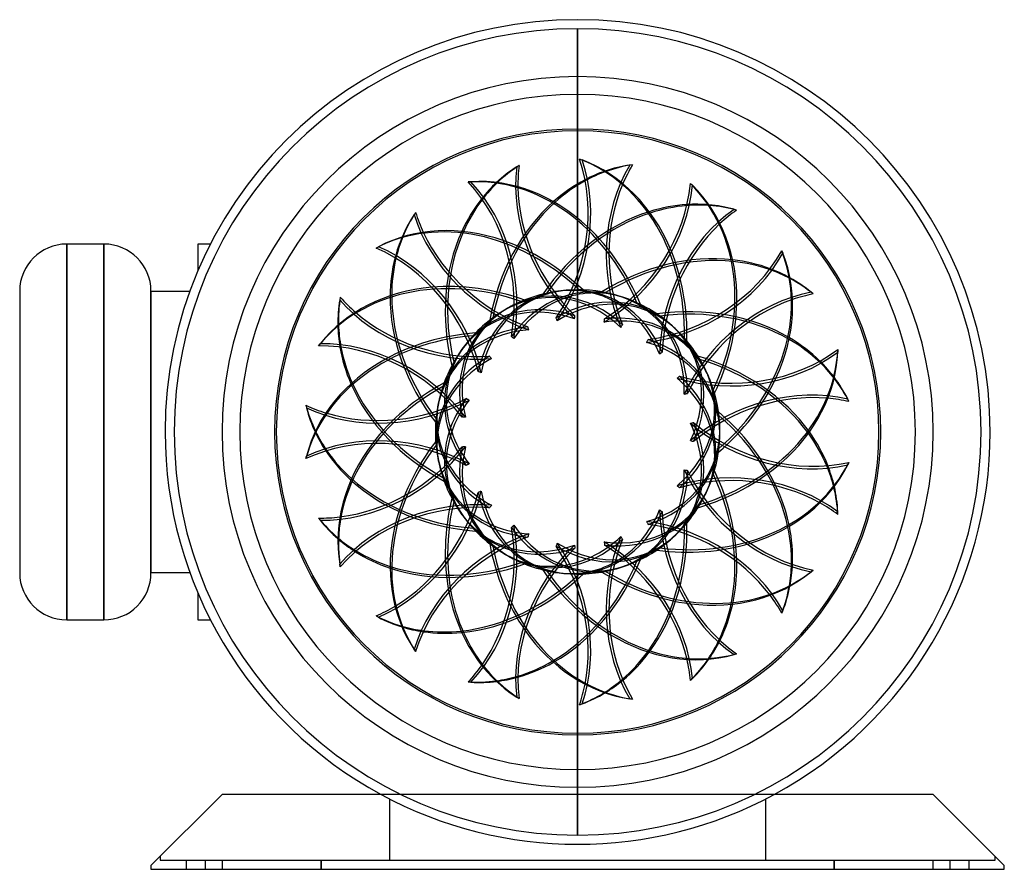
# Model space of a CAD drawing. Header units: millimetres. Extents: x -245 to 187, y -192 to 181.
import ezdxf

# ---------------------------------------------------------------- set-up
doc = ezdxf.new("R2010")
doc.units = ezdxf.units.MM
doc.layers.add('HIDDEN', color=7, linetype='Continuous')
doc.layers.add('THICK', color=7, linetype='Continuous')

msp = doc.modelspace()

# ---------------------------------------------------------------- linework, layer by layer
at = {"layer": 'HIDDEN'}
for p, q in [((0, 132.98), (0, 177)), ((0, 177), (0, 132.98)), ((0, 0), (0, 93.86)), ((0, 93.86), (0, 0)), ((-224.18, -82.5), (-224.18, 82.5)), ((-224.18, 82.5), (-224.18, 82.5)), ((-207.82, 82.5), (-207.82, 82.5)), ((-207.82, -82.5), (-207.82, 82.5)), ((-166.57, 82.5), (-166.57, 82.5)), ((-161.1, 82.5), (-161.1, 82.5)), ((-166.57, 70.81), (-166.57, 70.81)), ((-244.8, 61.88), (-244.8, 61.88)), ((-187.2, 61.88), (-187.2, 61.88)), ((-187.2, 61.88), (-187.2, -61.88)), ((-170.1, 61.88), (-170.1, 61.88)), ((-1.38, 49.64), (-1.36, 49.87)), ((-1.36, 49.87), (-1.33, 50.1)), ((-1.33, 50.1), (-1.3, 50.32)), ((-1.3, 50.32), (-1.26, 50.55)), ((-1.26, 50.55), (-1.21, 50.77)), ((-1.21, 50.77), (-1.17, 50.99)), ((-21.76, 45.89), (-21.81, 46.11)), ((-21.71, 45.67), (-21.76, 45.89)), ((-21.65, 45.45), (-21.71, 45.67)), ((-21.59, 45.22), (-21.65, 45.45)), ((-21.53, 45), (-21.59, 45.22)), ((-21.45, 44.78), (-21.53, 45)), ((18.93, 45.91), (19.04, 46.11)), ((19.04, 46.11), (19.16, 46.31)), ((19.16, 46.31), (19.28, 46.5)), ((19.28, 46.5), (19.41, 46.69)), ((19.41, 46.69), (19.54, 46.88)), ((19.54, 46.88), (19.68, 47.06)), ((36.34, 34.51), (36.53, 34.64)), ((36.53, 34.64), (36.72, 34.76)), ((36.72, 34.76), (36.92, 34.88)), ((36.92, 34.88), (37.12, 34.99)), ((-38.54, 33.07), (-38.68, 33.26)), ((-38.41, 32.89), (-38.54, 33.07)), ((-38.27, 32.71), (-38.41, 32.89)), ((-38.12, 32.53), (-38.27, 32.71)), ((-37.97, 32.36), (-38.12, 32.53)), ((-37.81, 32.19), (-37.97, 32.36)), ((35.96, 34.24), (36.15, 34.38)), ((36.15, 34.38), (36.34, 34.51)), ((-48.66, 14.53), (-48.86, 14.65)), ((-48.46, 14.42), (-48.66, 14.53)), ((-48.26, 14.32), (-48.46, 14.42)), ((-48.06, 14.22), (-48.26, 14.32)), ((-47.85, 14.12), (-48.06, 14.22)), ((-47.64, 14.02), (-47.85, 14.12)), ((46.78, 16.65), (47.01, 16.7)), ((47.01, 16.7), (47.23, 16.75)), ((47.23, 16.75), (47.46, 16.78)), ((47.46, 16.78), (47.69, 16.82)), ((47.69, 16.82), (47.91, 16.84)), ((47.91, 16.84), (48.14, 16.87)), ((0, -108.91), (0, 0)), ((0, 0), (0, -108.91)), ((49.51, -3.81), (49.74, -3.86)), ((49.74, -3.86), (49.96, -3.91)), ((49.96, -3.91), (50.18, -3.97)), ((50.18, -3.97), (50.4, -4.03)), ((50.4, -4.03), (50.62, -4.1)), ((50.62, -4.1), (50.84, -4.17)), ((-50.37, -6.52), (-50.59, -6.49)), ((-50.14, -6.54), (-50.37, -6.52)), ((-49.91, -6.55), (-50.14, -6.54)), ((-49.68, -6.56), (-49.91, -6.55)), ((-49.45, -6.56), (-49.68, -6.56)), ((-49.22, -6.56), (-49.45, -6.56)), ((43.68, -23.62), (43.87, -23.76)), ((43.87, -23.76), (44.05, -23.9)), ((44.05, -23.9), (44.23, -24.04)), ((44.23, -24.04), (44.41, -24.19)), ((44.41, -24.19), (44.58, -24.33)), ((44.58, -24.33), (44.75, -24.49)), ((-43.36, -26.44), (-43.58, -26.51)), ((-43.15, -26.36), (-43.36, -26.44)), ((-42.93, -26.29), (-43.15, -26.36)), ((-42.72, -26.2), (-42.93, -26.29)), ((-42.51, -26.11), (-42.72, -26.2)), ((-42.3, -26.02), (-42.51, -26.11)), ((-28.86, -41.79), (-29.03, -41.94)), ((-28.69, -41.63), (-28.86, -41.79)), ((-28.53, -41.48), (-28.69, -41.63)), ((-28.37, -41.31), (-28.53, -41.48)), ((-28.21, -41.14), (-28.37, -41.31)), ((-28.06, -40.97), (-28.21, -41.14)), ((30.3, -39.35), (30.41, -39.55)), ((30.41, -39.55), (30.52, -39.75)), ((30.52, -39.75), (30.63, -39.95)), ((30.63, -39.95), (30.73, -40.16)), ((30.73, -40.16), (30.83, -40.36)), ((30.83, -40.36), (30.92, -40.57)), ((-9.37, -49.92), (-9.46, -50.12)), ((-9.28, -49.71), (-9.37, -49.92)), ((-9.19, -49.49), (-9.28, -49.71)), ((-9.11, -49.28), (-9.19, -49.49)), ((-9.04, -49.06), (-9.11, -49.28)), ((-8.97, -48.84), (-9.04, -49.06)), ((11.67, -48.27), (11.7, -48.5)), ((11.7, -48.5), (11.72, -48.73)), ((11.72, -48.73), (11.73, -48.95)), ((11.73, -48.95), (11.74, -49.18)), ((11.74, -49.18), (11.74, -49.41)), ((11.74, -49.41), (11.74, -49.64)), ((-244.8, -61.88), (-244.8, -61.88)), ((-187.2, -61.88), (-187.2, -61.88)), ((-170.1, -61.88), (-170.1, -61.88)), ((-166.57, -70.81), (-166.57, -70.81)), ((-224.18, -82.5), (-224.18, -82.5)), ((-207.82, -82.5), (-207.82, -82.5)), ((-166.57, -82.5), (-166.57, -82.5)), ((-161.1, -82.5), (-161.1, -82.5)), ((0, -177), (0, -132.98)), ((0, -132.98), (0, -177)), ((-155.95, -159.12), (-155.95, -159.12)), ((-155.95, -159.12), (-155.95, -159.12)), ((155.95, -159.12), (155.95, -159.12)), ((155.95, -159.12), (155.95, -159.12)), ((-82.5, -161.1), (-82.5, -161.1)), ((-82.5, -161.1), (-82.5, -161.1)), ((-82.5, -161.1), (-82.5, -188)), ((82.5, -161.1), (82.5, -161.1)), ((82.5, -161.1), (82.5, -161.1)), ((82.5, -188), (82.5, -161.1)), ((-183.2, -186.37), (-183.2, -186.37)), ((-183.2, -186.37), (-183.2, -188)), ((-183.2, -188), (-183.2, -188)), ((-183.2, -188), (183.2, -188)), ((-171.75, -188), (-171.75, -192)), ((-171.75, -188), (-171.75, -192)), ((-171.75, -188), (-171.75, -192)), ((-163.25, -192), (-163.25, -188)), ((-163.25, -192), (-163.25, -188)), ((-163.25, -192), (-163.25, -188)), ((-156, -188), (-156, -192)), ((-156, -188), (-156, -188)), ((-156, -188), (-156, -188)), ((-112.5, -188.57), (-112.5, -188)), ((-112.5, -188), (-112.5, -188.57)), ((-112.5, -189.14), (-112.5, -188.57)), ((-112.5, -188.57), (-112.5, -189.14)), ((-112.5, -189.71), (-112.5, -189.14)), ((-112.5, -189.14), (-112.5, -189.71)), ((-112.5, -190.29), (-112.5, -189.71)), ((-112.5, -189.71), (-112.5, -190.29)), ((-82.5, -188), (-82.5, -188)), ((-82.5, -188), (-82.5, -188)), ((82.5, -188), (82.5, -188)), ((82.5, -188), (82.5, -188)), ((112.5, -188), (112.5, -188.57)), ((112.5, -188.57), (112.5, -188)), ((112.5, -188.57), (112.5, -189.14)), ((112.5, -189.14), (112.5, -188.57)), ((112.5, -189.14), (112.5, -189.71)), ((112.5, -189.71), (112.5, -189.14)), ((112.5, -189.71), (112.5, -190.29)), ((112.5, -190.29), (112.5, -189.71)), ((156, -192), (156, -188)), ((156, -188), (156, -188)), ((156, -188), (156, -188)), ((163.25, -188), (163.25, -192)), ((163.25, -188), (163.25, -192)), ((163.25, -188), (163.25, -192)), ((171.75, -192), (171.75, -188)), ((171.75, -192), (171.75, -188)), ((171.75, -192), (171.75, -188)), ((183.2, -186.37), (183.2, -186.37)), ((183.2, -188), (183.2, -186.37)), ((183.2, -188), (183.2, -188)), ((-187.2, -190.37), (-187.2, -190.37)), ((-187.2, -192), (-187.2, -192)), ((-156, -192), (-156, -192)), ((-156, -192), (-156, -192)), ((-112.5, -190.86), (-112.5, -190.29)), ((-112.5, -190.29), (-112.5, -190.86)), ((-112.5, -191.43), (-112.5, -190.86)), ((-112.5, -190.86), (-112.5, -191.43)), ((-112.5, -192), (-112.5, -191.43)), ((-112.5, -191.43), (-112.5, -192)), ((112.5, -190.29), (112.5, -190.86)), ((112.5, -190.86), (112.5, -190.29)), ((112.5, -190.86), (112.5, -191.43)), ((112.5, -191.43), (112.5, -190.86)), ((112.5, -191.43), (112.5, -192)), ((112.5, -192), (112.5, -191.43)), ((156, -192), (156, -192)), ((156, -192), (156, -192)), ((187.2, -190.37), (187.2, -190.37)), ((187.2, -192), (187.2, -192))]:
    msp.add_line(p, q, dxfattribs=at)
for radius, start, end in [(177, 0, 180), (62.4, 96.3965, 116.9393), (62.4, 72.3965, 92.9393), (62.4, 48.3965, 68.9393), (62.4, 120.3965, 140.9393), (62.4, 24.3965, 44.9393), (62.4, 144.3965, 164.9393), (62.4, 0.3965, 20.9393), (62.4, 168.3965, 180), (177, 180, 0), (0.001, 180, 0), (0.001, 0, 180), (62.4, 180, 188.9393), (62.4, 336.3965, 356.9393), (62.4, 192.3965, 212.9393), (62.4, 312.3965, 332.9393), (62.4, 216.3965, 236.9393), (62.4, 288.3965, 308.9393), (62.4, 240.3965, 260.9393), (62.4, 264.3965, 284.9393), (181, 241.5359, 298.4641)]:
    msp.add_arc((0, 0), radius, start, end, dxfattribs=at)
for centre, major_axis, ratio, start_param, end_param in [((-30.75, 31.68), (28.92, 89.02), 0.809017, -1.209791, -0.037098), ((68.26, 74.97), (7.17, -68.26), 0.809017, -2.31976, -1.217553), ((31.87, 96.25), (34.32, -59.44), 0.809017, -2.31976, -1.217553), ((35.5, 24.47), (-9.78, 93.09), 0.809017, 0.184902, 0.309551), ((36.67, 24.59), (9.78, -93.09), 0.809017, -2.944667, -2.816249), ((-40.98, 16.43), (-9.78, 93.09), 0.809017, -1.209791, -0.037098), ((22.48, 36.79), (-46.8, 81.06), 0.809017, 0.184902, 0.309551), ((23.5, 37.38), (46.8, -81.06), 0.809017, -2.944667, -2.816249), ((69.43, 75.09), (-7.17, 68.26), 0.809017, 0.968662, 1.907539), ((-15.21, 41.45), (62.63, 69.56), 0.809017, -1.209791, -0.037098), ((32.88, 96.84), (-34.32, 59.44), 0.809017, 0.968662, 1.907539), ((35.5, 24.47), (-9.78, 93.09), 0.809017, 0.523599, 1.219819), ((36.67, 24.59), (9.78, -93.09), 0.809017, -2.609007, -1.931801), ((43.5, 7.55), (-28.92, -89.02), 0.809017, -2.944667, -2.816249), ((42.38, 7.92), (28.92, 89.02), 0.809017, 0.184902, 0.309551), ((-10.04, 100.89), (55.53, -40.35), 0.809017, -2.31976, -1.217553), ((42.38, 7.92), (28.92, 89.02), 0.809017, 0.523599, 1.219819), ((43.5, 7.55), (-28.92, -89.02), 0.809017, -2.609007, -1.931801), ((92.85, 40.72), (-21.21, -65.28), 0.809017, -2.31976, -1.217553), ((-44.12, -1.66), (-46.8, 81.06), 0.809017, -1.209791, -0.037098), ((93.97, 40.36), (21.21, 65.28), 0.809017, 0.968662, 1.907539), ((-9.35, 101.84), (-55.53, 40.35), 0.809017, 0.968662, 1.907539), ((22.48, 36.79), (-46.8, 81.06), 0.809017, 0.523599, 1.219819), ((23.5, 37.38), (46.8, -81.06), 0.809017, -2.609007, -1.931801), ((-39.81, 16.55), (9.78, -93.09), 0.809017, 1.921773, 2.391527), ((5.57, 42.75), (-75.72, 55.02), 0.809017, 0.184902, 0.309551), ((6.26, 43.71), (75.72, -55.02), 0.809017, -2.944667, -2.816249), ((-43.1, -1.07), (46.8, -81.06), 0.809017, 1.921773, 2.391527), ((-29.64, 31.32), (-28.92, -89.02), 0.809017, 1.921773, 2.391527), ((2.96, 44.05), (85.51, 38.07), 0.809017, -1.209791, -0.037098), ((41.94, -10.01), (62.63, 69.56), 0.809017, 0.523599, 1.219819), ((42.81, -10.79), (-62.63, -69.56), 0.809017, -2.609007, -1.931801), ((-39.63, -19.46), (-75.72, 55.02), 0.809017, -1.209791, -0.037098), ((42.81, -10.79), (-62.63, -69.56), 0.809017, -2.944667, -2.816249), ((41.94, -10.01), (62.63, 69.56), 0.809017, 0.184902, 0.309551), ((8.58, 0.9), (-6.34, 60.31), 0.809017, -0.339798, 0.740994), ((-38.94, -18.51), (75.72, -55.02), 0.809017, 1.921773, 2.391527), ((7.48, 4.32), (-30.32, 52.52), 0.809017, -0.339798, 0.740994), ((-9.75, -1.03), (-6.29, 59.8), 0.809017, -0.757661, 0.391914), ((-8.58, -0.9), (6.34, -60.31), 0.809017, 2.400599, 3.481391), ((8.49, 4.9), (30.06, -52.07), 0.809017, 2.749678, 3.301944), ((-9.33, 3.03), (18.58, 57.18), 0.809017, -0.757661, 0.391914), ((0, 0), (-31.2, 54.04), 1, -0.472298, -0.411959), ((-8.21, 2.67), (-18.74, -57.68), 0.809017, 2.400599, 3.481391), ((9.75, 1.03), (6.29, -59.8), 0.809017, 2.749678, 3.301944), ((101.39, -0.56), (-45.93, -51.01), 0.809017, -2.31976, -1.217553), ((-50.21, 88.09), (67.14, -14.27), 0.809017, -2.31976, -1.217553), ((5.57, 42.75), (-75.72, 55.02), 0.809017, 0.523599, 1.219819), ((6.26, 43.71), (75.72, -55.02), 0.809017, -2.609007, -1.931801), ((-8.49, -4.9), (-30.06, 52.07), 0.809017, -0.757661, 0.391914), ((-7.48, -4.32), (30.32, -52.52), 0.809017, 2.400599, 3.481391), ((8.21, -2.67), (18.74, 57.68), 0.809017, -0.339798, 0.740994), ((-7.29, 6.56), (40.23, 44.68), 0.809017, -0.757661, 0.391914), ((0, 0), (-62.06, -6.52), 1, -2.043094, -1.982755), ((-6.41, 5.78), (-40.58, -45.07), 0.809017, 2.400599, 3.481391), ((102.26, -1.35), (45.93, 51.01), 0.809017, 0.968662, 1.907539), ((-14.34, 40.66), (-62.63, -69.56), 0.809017, 1.921773, 2.391527), ((-49.96, 89.24), (-67.14, 14.27), 0.809017, 0.968662, 1.907539), ((5.07, 6.98), (-49.06, 35.65), 0.809017, -0.339798, 0.740994), ((5.76, 7.93), (48.64, -35.34), 0.809017, 2.749678, 3.301944), ((0, 0), (-36.68, -50.48), 1, -2.043094, -1.982755), ((6.41, -5.78), (40.58, 45.07), 0.809017, -0.339798, 0.740994), ((9.33, -3.03), (-18.58, -57.18), 0.809017, 2.749678, 3.301944), ((34.24, -26.2), (85.51, 38.07), 0.809017, 0.523599, 1.219819), ((34.72, -27.27), (-85.51, -38.07), 0.809017, -2.609007, -1.931801), ((-3.99, 8.96), (54.93, 24.46), 0.809017, -0.757661, 0.391914), ((-12.3, 41.32), (-91.55, 19.46), 0.809017, 0.184902, 0.309551), ((-12.06, 42.47), (91.55, -19.46), 0.809017, -2.944667, -2.816249), ((-28.05, -32.75), (91.55, -19.46), 0.809017, 1.921773, 2.391527), ((-5.76, -7.93), (-48.64, 35.34), 0.809017, -0.757661, 0.391914), ((-5.07, -6.98), (49.06, -35.65), 0.809017, 2.400599, 3.481391), ((0, 0), (-59.35, 19.28), 1, -2.043094, -1.982755), ((-3.51, 7.89), (-55.4, -24.67), 0.809017, 2.400599, 3.481391), ((-28.29, -33.9), (-91.55, 19.46), 0.809017, -1.209791, -0.037098), ((2.04, 9.59), (58.81, -12.5), 0.809017, 2.749678, 3.301944), ((0, 0), (-12.97, -61.04), 1, -2.043094, -1.982755), ((3.51, -7.89), (55.4, 24.67), 0.809017, -0.339798, 0.740994), ((7.29, -6.56), (-40.23, -44.68), 0.809017, 2.749678, 3.301944), ((1.79, 8.44), (-59.32, 12.61), 0.809017, -0.339798, 0.42792), ((20.62, 39.04), (93.6, 0), 0.809017, -1.209791, -0.037098), ((-1.79, -8.44), (59.32, -12.61), 0.809017, 2.400599, 3.227528), ((-2.04, -9.59), (-58.81, 12.5), 0.809017, -0.757661, 0.060666), ((20.62, -37.86), (93.6, 0), 0.809017, 0.523599, 1.219819), ((20.62, -39.04), (-93.6, 0), 0.809017, -2.609007, -1.931801), ((34.72, -27.27), (-85.51, -38.07), 0.809017, -2.944667, -2.816249), ((34.24, -26.2), (85.51, 38.07), 0.809017, 0.184902, 0.309551), ((0, 9.81), (60.13, 0), 0.809017, -0.757661, 0.391914), ((-12.06, 42.47), (91.55, -19.46), 0.809017, -2.609007, -1.931801), ((0, 8.63), (-60.65, 0), 0.809017, 2.400599, 3.481391), ((0, -8.63), (60.65, 0), 0.809017, -0.339798, 0.740994), ((3.99, -8.96), (-54.93, -24.46), 0.809017, 2.749678, 3.301944), ((0, 0), (-46.37, 41.75), 1, -2.043094, -1.982755), ((3.44, 42.98), (-85.51, -38.07), 0.809017, 1.921773, 2.391527), ((-12.06, -42.47), (-91.55, -19.46), 0.809017, -1.209791, -0.037098), ((-12.3, 41.32), (-91.55, 19.46), 0.809017, 0.523599, 1.219819), ((-12.3, -41.32), (91.55, 19.46), 0.809017, 1.921773, 2.391527), ((92.4, -41.75), (-62.71, -27.92), 0.809017, -2.31976, -1.217553), ((-81.7, 60.05), (67.14, 14.27), 0.809017, -2.31976, -1.217553), ((-81.94, 61.2), (-67.14, -14.27), 0.809017, 0.968662, 1.907539), ((-2.04, 9.59), (58.81, 12.5), 0.809017, 2.749678, 3.080927), ((0, 0), (61.04, 12.97), 1, 2.669295, 2.729634), ((1.79, -8.44), (59.32, 12.61), 0.809017, 2.400599, 2.713673), ((2.04, -9.59), (-58.81, -12.5), 0.809017, -0.757661, -0.453189), ((92.87, -42.83), (62.71, 27.92), 0.809017, 0.968662, 1.907539), ((-1.79, 8.44), (-59.32, -12.61), 0.809017, -0.339798, -0.085935), ((3.44, -42.98), (85.51, -38.07), 0.809017, 0.523599, 1.219819), ((2.96, -44.05), (-85.51, 38.07), 0.809017, -2.609007, -1.931801), ((-28.05, 32.75), (-91.55, -19.46), 0.809017, 0.184902, 0.309551), ((-28.29, 33.9), (91.55, 19.46), 0.809017, -2.944667, -2.816249), ((-1.79, -8.44), (59.32, -12.61), 0.809017, -3.055657, -2.801795), ((-2.04, -9.59), (-58.81, 12.5), 0.809017, 0.060666, 0.391914), ((-1.79, 8.44), (-59.32, -12.61), 0.809017, -0.085935, 0.740994), ((1.79, -8.44), (59.32, 12.61), 0.809017, 2.713673, 3.481391), ((2.04, -9.59), (-58.81, -12.5), 0.809017, -0.453189, 0.391914), ((1.79, 8.44), (-59.32, 12.61), 0.809017, 0.42792, 0.740994), ((0, 0), (0, -0.001), 1, -1.570796, 1.570796), ((0, 0), (0, 0.001), 1, -1.570796, 1.570796), ((3.99, 8.96), (54.93, -24.46), 0.809017, -0.757661, 0.391914), ((-3.51, -7.89), (55.4, -24.67), 0.809017, -0.339798, 0.740994), ((0, 0), (-25.38, 57.01), 1, -1.989675, -1.982755), ((5.57, -42.75), (75.72, 55.02), 0.809017, 1.921773, 2.391527), ((-2.04, 9.59), (58.81, 12.5), 0.809017, 3.080927, 3.301944), ((3.51, 7.89), (-55.4, 24.67), 0.809017, 2.400599, 3.481391), ((0, -9.81), (-60.13, 0), 0.809017, 2.749678, 3.301944), ((0, 0), (-25.38, 57.01), 1, -2.043094, -1.989675), ((-99.06, 21.63), (55.53, 40.35), 0.809017, -2.31976, -1.217553), ((-99.75, 22.58), (-55.53, -40.35), 0.809017, 0.968662, 1.907539), ((6.26, -43.71), (-75.72, -55.02), 0.809017, -1.209791, -0.037098), ((5.07, -6.98), (49.06, 35.65), 0.809017, 2.400599, 3.481391), ((5.76, -7.93), (-48.64, -35.34), 0.809017, -0.757661, 0.391914), ((0, 0), (-36.68, 50.48), 1, 1.098498, 1.158838), ((-5.76, 7.93), (48.64, 35.34), 0.809017, 2.749678, 3.301944), ((-5.07, 6.98), (-49.06, -35.65), 0.809017, -0.339798, 0.740994), ((-6.41, -5.78), (40.58, -45.07), 0.809017, -0.339798, 0.740994), ((34.72, 27.27), (85.51, -38.07), 0.809017, -1.209791, -0.037098), ((67.42, -75.72), (-68.64, 0), 0.809017, -2.31976, -1.217553), ((20.62, 37.86), (-93.6, 0), 0.809017, 1.921773, 2.391527), ((-14.34, -40.66), (62.63, -69.56), 0.809017, 0.523599, 1.219819), ((20.62, -39.04), (-93.6, 0), 0.809017, -2.944667, -2.816249), ((20.62, -37.86), (93.6, 0), 0.809017, 0.184902, 0.309551), ((-28.05, 32.75), (-91.55, -19.46), 0.809017, 0.523599, 1.219819), ((-28.29, 33.9), (91.55, 19.46), 0.809017, -2.609007, -1.931801), ((67.42, -76.9), (68.64, 0), 0.809017, 0.968662, 1.907539), ((-15.21, -41.45), (-62.63, 69.56), 0.809017, -2.609007, -1.931801), ((7.29, 6.56), (40.23, -44.68), 0.809017, -0.757661, 0.391914), ((6.41, 5.78), (-40.58, 45.07), 0.809017, 2.400599, 3.481391), ((0, 0), (0, 62.4), 1, -2.043094, -1.982755), ((-99.29, -20.53), (34.32, 59.44), 0.809017, -2.31976, -1.217553), ((-100.31, -19.94), (-34.32, -59.44), 0.809017, 0.968662, 1.907539), ((22.48, -36.79), (46.8, 81.06), 0.809017, 1.921773, 2.391527), ((7.48, -4.32), (30.32, 52.52), 0.809017, 2.400599, 3.481391), ((8.49, -4.9), (-30.06, -52.07), 0.809017, -0.757661, 0.391914), ((-3.99, -8.96), (-54.93, 24.46), 0.809017, 2.749678, 3.301944), ((23.5, -37.38), (-46.8, -81.06), 0.809017, -1.209791, -0.037098), ((0, 0), (-54.04, 31.2), 1, 1.098498, 1.158838), ((-8.49, 4.9), (30.06, 52.07), 0.809017, 2.749678, 3.301944), ((-7.48, 4.32), (-30.32, -52.52), 0.809017, -0.339798, 0.740994), ((-8.21, -2.67), (18.74, -57.68), 0.809017, -0.339798, 0.740994), ((-82.36, -59.14), (7.17, 68.26), 0.809017, -2.31976, -1.217553), ((-83.53, -59.02), (-7.17, -68.26), 0.809017, 0.968662, 1.907539), ((8.58, -0.9), (6.34, 60.31), 0.809017, 2.400599, 3.481391), ((9.75, -1.03), (-6.29, -59.8), 0.809017, -0.757661, 0.391914), ((30.8, -96.6), (-62.71, 27.92), 0.809017, -2.31976, -1.217553), ((-30.75, -31.68), (-28.92, 89.02), 0.809017, -2.609007, -1.931801), ((30.32, -97.68), (62.71, -27.92), 0.809017, 0.968662, 1.907539), ((-29.64, -31.32), (28.92, -89.02), 0.809017, 0.523599, 1.219819), ((-38.94, 18.51), (-75.72, -55.02), 0.809017, 0.184902, 0.309551), ((-39.63, 19.46), (75.72, 55.02), 0.809017, -2.944667, -2.816249), ((-8.58, 0.9), (-6.34, -60.31), 0.809017, -0.339798, 0.740994), ((8.21, 2.67), (-18.74, 57.68), 0.809017, 2.400599, 3.481391), ((9.33, 3.03), (18.58, -57.18), 0.809017, -0.757661, 0.391914), ((-7.29, -6.56), (-40.23, 44.68), 0.809017, 2.749678, 3.301944), ((0, 0), (-25.38, -57.01), 1, 1.098498, 1.158838), ((35.5, -24.47), (9.78, 93.09), 0.809017, 1.921773, 2.391527), ((36.67, -24.59), (-9.78, -93.09), 0.809017, -1.209791, -0.037098), ((-52.3, -87.89), (21.21, -65.28), 0.809017, 0.968662, 1.907539), ((-51.18, -87.52), (-21.21, 65.28), 0.809017, -2.31976, -1.217553), ((-11.16, -100.78), (-45.93, 51.01), 0.809017, -2.31976, -1.217553), ((-12.03, -101.56), (45.93, -51.01), 0.809017, 0.968662, 1.907539), ((34.24, 26.2), (-85.51, 38.07), 0.809017, 1.921773, 2.391527), ((0, 0), (6.52, 62.06), 1, 2.669295, 2.729634), ((-9.75, 1.03), (6.29, 59.8), 0.809017, 2.749678, 3.301944), ((-39.81, -16.55), (-9.78, -93.09), 0.809017, 0.523599, 1.219819), ((-39.63, 19.46), (75.72, 55.02), 0.809017, -2.609007, -1.931801), ((-38.94, 18.51), (-75.72, -55.02), 0.809017, 0.523599, 1.219819), ((-40.98, -16.43), (9.78, 93.09), 0.809017, -2.609007, -1.931801), ((-9.33, -3.03), (-18.58, 57.18), 0.809017, 2.749678, 3.301944), ((0, 0), (-46.37, -41.75), 1, 1.098498, 1.158838), ((2.96, -44.05), (-85.51, 38.07), 0.809017, -2.944667, -2.816249), ((3.44, -42.98), (85.51, -38.07), 0.809017, 0.184902, 0.309551), ((-44.12, 1.66), (46.8, 81.06), 0.809017, -2.609007, -1.931801), ((-43.1, 1.07), (-46.8, -81.06), 0.809017, 0.523599, 1.219819), ((42.38, -7.92), (-28.92, 89.02), 0.809017, 1.921773, 2.391527), ((43.5, -7.55), (28.92, -89.02), 0.809017, -1.209791, -0.037098), ((0, 0), (-19.28, 59.35), 1, 2.669295, 2.729634), ((41.94, 10.01), (-62.63, 69.56), 0.809017, 1.921773, 2.391527), ((42.81, 10.79), (62.63, -69.56), 0.809017, -1.209791, -0.037098), ((-44.12, 1.66), (46.8, 81.06), 0.809017, -2.944667, -2.816249), ((-43.1, 1.07), (-46.8, -81.06), 0.809017, 0.184902, 0.309551), ((-15.21, -41.45), (-62.63, 69.56), 0.809017, -2.944667, -2.816249), ((-14.34, -40.66), (62.63, -69.56), 0.809017, 0.184902, 0.309551), ((-40.98, -16.43), (9.78, 93.09), 0.809017, -2.944667, -2.816249), ((-39.81, -16.55), (-9.78, -93.09), 0.809017, 0.184902, 0.309551), ((-30.75, -31.68), (-28.92, 89.02), 0.809017, -2.944667, -2.816249), ((-29.64, -31.32), (28.92, -89.02), 0.809017, 0.184902, 0.309551)]:
    msp.add_ellipse(centre, major_axis=major_axis, ratio=ratio, start_param=start_param, end_param=end_param, dxfattribs=at)
at = {"layer": 'THICK'}
for p, q in [((0, 93.86), (0, 132.98)), ((0, 132.98), (0, 93.86)), ((-25.71, 116.98), (-26.72, 116.39)), ((0.82, 119.77), (1.94, 119.41)), ((24.1, 117.32), (22.93, 117.2)), ((-47.96, 109.75), (-46.79, 109.87)), ((49.46, 109.08), (50.34, 108.29)), ((-71.06, 96.41), (-71.75, 95.46)), ((69.73, 97.38), (68.62, 97.74)), ((-207.82, 82.5), (-224.18, 82.5)), ((-224.18, 82.5), (-224.18, -82.5)), ((-207.82, 82.5), (-207.82, -82.5)), ((-166.57, 82.5), (-166.57, 70.81)), ((-161.1, 82.5), (-166.57, 82.5)), ((-88.46, 80.75), (-87.44, 81.34)), ((89.56, 79.53), (90.03, 78.46)), ((-244.8, 61.88), (-244.8, -61.88)), ((-187.2, 61.88), (-170.1, 61.88)), ((-187.2, -61.88), (-187.2, 61.88)), ((103.31, 60.6), (102.44, 61.38)), ((-104.13, 59.17), (-104.38, 58.02)), ((-9.37, 49.92), (-9.46, 50.12)), ((-9.28, 49.71), (-9.37, 49.92)), ((-9.19, 49.49), (-9.28, 49.71)), ((-9.11, 49.28), (-9.19, 49.49)), ((-9.04, 49.06), (-9.11, 49.28)), ((-8.97, 48.84), (-9.04, 49.06)), ((11.67, 48.27), (11.7, 48.5)), ((11.7, 48.5), (11.72, 48.73)), ((11.72, 48.73), (11.73, 48.95)), ((11.73, 48.95), (11.74, 49.18)), ((11.74, 49.41), (11.74, 49.64)), ((11.74, 49.18), (11.74, 49.41)), ((-28.86, 41.79), (-29.03, 41.94)), ((-28.69, 41.63), (-28.86, 41.79)), ((-28.53, 41.48), (-28.69, 41.63)), ((-28.37, 41.31), (-28.53, 41.48)), ((-28.21, 41.14), (-28.37, 41.31)), ((-28.06, 40.97), (-28.21, 41.14)), ((30.3, 39.35), (30.41, 39.55)), ((30.41, 39.55), (30.52, 39.75)), ((30.52, 39.75), (30.63, 39.95)), ((30.63, 39.95), (30.73, 40.16)), ((30.73, 40.16), (30.83, 40.36)), ((30.83, 40.36), (30.92, 40.57)), ((-113.65, 37.79), (-112.96, 38.74)), ((114.16, 36.23), (114.16, 35.05)), ((-43.36, 26.44), (-43.58, 26.51)), ((-43.15, 26.36), (-43.36, 26.44)), ((-42.93, 26.29), (-43.15, 26.36)), ((-42.72, 26.2), (-42.93, 26.29)), ((-42.51, 26.11), (-42.72, 26.2)), ((-42.3, 26.02), (-42.51, 26.11)), ((43.68, 23.62), (43.87, 23.76)), ((43.87, 23.76), (44.05, 23.9)), ((44.05, 23.9), (44.23, 24.04)), ((44.23, 24.04), (44.41, 24.19)), ((44.41, 24.19), (44.58, 24.33)), ((44.58, 24.33), (44.75, 24.49)), ((119.03, 13.34), (118.55, 14.41)), ((-119.2, 11.7), (-118.95, 10.55)), ((-50.37, 6.52), (-50.59, 6.49)), ((-50.14, 6.54), (-50.37, 6.52)), ((-49.91, 6.55), (-50.14, 6.54)), ((-49.68, 6.56), (-49.91, 6.55)), ((-49.45, 6.56), (-49.68, 6.56)), ((-49.22, 6.56), (-49.45, 6.56)), ((49.51, 3.81), (49.74, 3.86)), ((49.74, 3.86), (49.96, 3.91)), ((49.96, 3.91), (50.18, 3.97)), ((50.18, 3.97), (50.4, 4.03)), ((50.4, 4.03), (50.62, 4.1)), ((50.62, 4.1), (50.84, 4.17)), ((-119.2, -11.7), (-118.95, -10.55)), ((-48.66, -14.53), (-48.86, -14.65)), ((-48.46, -14.42), (-48.66, -14.53)), ((-48.26, -14.32), (-48.46, -14.42)), ((-48.06, -14.22), (-48.26, -14.32)), ((-47.85, -14.12), (-48.06, -14.22)), ((-47.64, -14.02), (-47.85, -14.12)), ((46.78, -16.65), (47.01, -16.7)), ((47.01, -16.7), (47.23, -16.75)), ((47.23, -16.75), (47.46, -16.78)), ((47.46, -16.78), (47.69, -16.82)), ((47.69, -16.82), (47.91, -16.84)), ((47.91, -16.84), (48.14, -16.87)), ((119.03, -13.34), (118.55, -14.41)), ((-38.54, -33.07), (-38.68, -33.26)), ((-38.41, -32.89), (-38.54, -33.07)), ((-38.27, -32.71), (-38.41, -32.89)), ((-38.12, -32.53), (-38.27, -32.71)), ((-37.97, -32.36), (-38.12, -32.53)), ((-37.81, -32.19), (-37.97, -32.36)), ((35.96, -34.24), (36.15, -34.38)), ((36.15, -34.38), (36.34, -34.51)), ((36.34, -34.51), (36.53, -34.64)), ((-113.65, -37.79), (-112.96, -38.74)), ((36.53, -34.64), (36.72, -34.76)), ((36.72, -34.76), (36.92, -34.88)), ((36.92, -34.88), (37.12, -34.99)), ((114.16, -36.23), (114.16, -35.05)), ((-21.76, -45.89), (-21.81, -46.11)), ((-21.71, -45.67), (-21.76, -45.89)), ((-21.65, -45.45), (-21.71, -45.67)), ((-21.59, -45.22), (-21.65, -45.45)), ((-21.53, -45), (-21.59, -45.22)), ((-21.45, -44.78), (-21.53, -45)), ((18.93, -45.91), (19.04, -46.11)), ((19.04, -46.11), (19.16, -46.31)), ((19.16, -46.31), (19.28, -46.5)), ((19.28, -46.5), (19.41, -46.69)), ((19.41, -46.69), (19.54, -46.88)), ((19.54, -46.88), (19.68, -47.06)), ((-1.38, -49.64), (-1.36, -49.87)), ((-1.36, -49.87), (-1.33, -50.1)), ((-1.33, -50.1), (-1.3, -50.32)), ((-1.3, -50.32), (-1.26, -50.55)), ((-1.26, -50.55), (-1.21, -50.77)), ((-1.21, -50.77), (-1.17, -50.99)), ((-104.13, -59.17), (-104.38, -58.02)), ((-170.1, -61.88), (-187.2, -61.88)), ((103.31, -60.6), (102.44, -61.38)), ((-166.57, -70.81), (-166.57, -82.5)), ((-88.46, -80.75), (-87.44, -81.34)), ((89.56, -79.53), (90.03, -78.46)), ((-224.18, -82.5), (-207.82, -82.5)), ((-166.57, -82.5), (-161.1, -82.5)), ((-71.06, -96.41), (-71.75, -95.46)), ((69.73, -97.38), (68.62, -97.74)), ((-47.96, -109.75), (-46.79, -109.87)), ((0, -132.98), (0, -108.91)), ((0, -108.91), (0, -132.98)), ((49.46, -109.08), (50.34, -108.29)), ((-25.71, -116.98), (-26.72, -116.39)), ((0.82, -119.77), (1.94, -119.41)), ((24.1, -117.32), (22.93, -117.2)), ((-155.95, -159.12), (-187.2, -190.37)), ((155.95, -159.12), (-155.95, -159.12)), ((187.2, -190.37), (155.95, -159.12)), ((-187.2, -190.37), (-187.2, -192)), ((-187.2, -192), (187.2, -192)), ((187.2, -192), (187.2, -190.37))]:
    msp.add_line(p, q, dxfattribs=at)
for radius, start, end in [(181, 0, 180), (156, 0, 180), (148.2, 90, 270), (148.2, 270, 90), (132.98, 90, 270), (132.22, 90, 270), (132.98, 270, 90), (132.22, 270, 90), (156, 180, 0), (181, 298.4641, 0), (181, 180, 241.5359)]:
    msp.add_arc((0, 0), radius, start, end, dxfattribs=at)
for centre, major_axis, ratio, start_param, end_param in [((23.5, 37.38), (46.8, -81.06), 0.809017, -3.104494, -2.944667), ((32.88, 96.84), (-34.32, 59.44), 0.809017, 0.821833, 0.968662), ((-52.3, 87.89), (-21.21, -65.28), 0.809017, 1.234054, 2.31976), ((-51.18, 87.52), (21.21, 65.28), 0.809017, -1.92404, -0.821833), ((-29.64, 31.32), (-28.92, -89.02), 0.809017, 2.391527, 3.104494), ((35.5, 24.47), (-9.78, 93.09), 0.809017, 0.037098, 0.184902), ((36.67, 24.59), (9.78, -93.09), 0.809017, -3.104494, -2.944667), ((69.43, 75.09), (-7.17, 68.26), 0.809017, 0.821833, 0.968662), ((22.48, 36.79), (-46.8, 81.06), 0.809017, 0.037098, 0.184902), ((-83.53, 59.02), (7.17, -68.26), 0.809017, 1.234054, 2.31976), ((-39.81, 16.55), (9.78, -93.09), 0.809017, 2.391527, 3.104494), ((-82.36, 59.14), (-7.17, 68.26), 0.809017, -1.92404, -0.821833), ((35.5, 24.47), (-9.78, 93.09), 0.809017, 0.309551, 0.523599), ((36.67, 24.59), (9.78, -93.09), 0.809017, -2.816249, -2.609007), ((-11.16, 100.78), (45.93, 51.01), 0.809017, -1.92404, -0.821833), ((-12.03, 101.56), (-45.93, -51.01), 0.809017, 1.234054, 2.31976), ((-14.34, 40.66), (-62.63, -69.56), 0.809017, 2.391527, 3.104494), ((22.48, 36.79), (-46.8, 81.06), 0.809017, 0.309551, 0.523599), ((23.5, 37.38), (46.8, -81.06), 0.809017, -2.816249, -2.609007), ((42.38, 7.92), (28.92, 89.02), 0.809017, 0.309551, 0.523599), ((43.5, 7.55), (-28.92, -89.02), 0.809017, -2.816249, -2.609007), ((42.38, 7.92), (28.92, 89.02), 0.809017, 0.037098, 0.184902), ((43.5, 7.55), (-28.92, -89.02), 0.809017, -3.104494, -2.944667), ((5.57, 42.75), (-75.72, 55.02), 0.809017, 0.037098, 0.184902), ((6.26, 43.71), (75.72, -55.02), 0.809017, -3.104494, -2.944667), ((-9.35, 101.84), (-55.53, 40.35), 0.809017, 0.821833, 0.968662), ((93.97, 40.36), (21.21, 65.28), 0.809017, 0.821833, 0.968662), ((-43.1, -1.07), (46.8, -81.06), 0.809017, 2.391527, 3.104494), ((-224.18, 61.88), (0, 20.62), 1, 0, 1.570796), ((-207.82, 61.88), (0, 20.62), 1, -1.570796, 0), ((-100.31, 19.94), (34.32, -59.44), 0.809017, 1.234054, 2.31976), ((-99.29, 20.53), (-34.32, 59.44), 0.809017, -1.92404, -0.821833), ((30.8, 96.6), (62.71, 27.92), 0.809017, -1.92404, -0.821833), ((30.32, 97.68), (-62.71, -27.92), 0.809017, 1.234054, 2.31976), ((3.44, 42.98), (-85.51, -38.07), 0.809017, 2.391527, 3.104494), ((5.57, 42.75), (-75.72, 55.02), 0.809017, 0.309551, 0.523599), ((6.26, 43.71), (75.72, -55.02), 0.809017, -2.816249, -2.609007), ((41.94, -10.01), (62.63, 69.56), 0.809017, 0.309551, 0.523599), ((42.81, -10.79), (-62.63, -69.56), 0.809017, -2.816249, -2.609007), ((41.94, -10.01), (62.63, 69.56), 0.809017, 0.037098, 0.184902), ((42.81, -10.79), (-62.63, -69.56), 0.809017, -3.104494, -2.944667), ((-38.94, -18.51), (75.72, -55.02), 0.809017, 2.391527, 3.104494), ((102.26, -1.35), (45.93, 51.01), 0.809017, 0.821833, 0.968662), ((-12.3, 41.32), (-91.55, 19.46), 0.809017, 0.037098, 0.184902), ((-12.06, 42.47), (91.55, -19.46), 0.809017, -3.104494, -2.944667), ((-49.96, 89.24), (-67.14, 14.27), 0.809017, 0.821833, 0.968662), ((9.75, 1.03), (6.29, -59.8), 0.809017, -2.981242, -2.383931), ((9.33, -3.03), (-18.58, -57.18), 0.809017, -2.981242, -2.383931), ((8.49, 4.9), (30.06, -52.07), 0.809017, -2.981242, -2.383931), ((7.29, -6.56), (-40.23, -44.68), 0.809017, -2.981242, -2.383931), ((-99.06, -21.63), (-55.53, 40.35), 0.809017, -1.92404, -0.821833), ((3.99, -8.96), (-54.93, -24.46), 0.809017, -2.981242, -2.383931), ((34.72, -27.27), (-85.51, -38.07), 0.809017, -2.816249, -2.609007), ((34.24, -26.2), (85.51, 38.07), 0.809017, 0.309551, 0.523599), ((-99.75, -22.58), (55.53, -40.35), 0.809017, 1.234054, 2.31976), ((-12.3, 41.32), (-91.55, 19.46), 0.809017, 0.309551, 0.523599), ((-12.06, 42.47), (91.55, -19.46), 0.809017, -2.816249, -2.609007), ((5.76, 7.93), (48.64, -35.34), 0.809017, -2.981242, -2.383931), ((67.42, 75.72), (68.64, 0), 0.809017, -1.92404, -0.821833), ((67.42, 76.9), (-68.64, 0), 0.809017, 1.234054, 2.31976), ((20.62, 37.86), (-93.6, 0), 0.809017, 2.391527, 3.104494), ((-28.05, -32.75), (91.55, -19.46), 0.809017, 2.391527, 3.104494), ((0, -9.81), (-60.13, 0), 0.809017, -2.981242, -2.383931), ((34.72, -27.27), (-85.51, -38.07), 0.809017, -3.104494, -2.944667), ((34.24, -26.2), (85.51, 38.07), 0.809017, 0.037098, 0.184902), ((2.04, 9.59), (58.81, -12.5), 0.809017, -2.981242, -2.688404), ((92.87, -42.83), (62.71, 27.92), 0.809017, 0.821833, 0.968662), ((-28.29, 33.9), (91.55, 19.46), 0.809017, -3.104494, -2.944667), ((-81.94, 61.2), (-67.14, -14.27), 0.809017, 0.821833, 0.968662), ((-28.05, 32.75), (-91.55, -19.46), 0.809017, 0.037098, 0.184902), ((-3.99, -8.96), (-54.93, 24.46), 0.809017, -2.981242, -2.383931), ((92.4, 41.75), (62.71, -27.92), 0.809017, -1.92404, -0.821833), ((92.87, 42.83), (-62.71, 27.92), 0.809017, 1.234054, 2.31976), ((-81.94, -61.2), (67.14, -14.27), 0.809017, 1.234054, 2.31976), ((-81.7, -60.05), (-67.14, 14.27), 0.809017, -1.92404, -0.821833), ((2.04, 9.59), (58.81, -12.5), 0.809017, -2.688404, -2.383931), ((20.62, -39.04), (-93.6, 0), 0.809017, -2.816249, -2.609007), ((20.62, -37.86), (93.6, 0), 0.809017, 0.309551, 0.523599), ((-28.05, 32.75), (-91.55, -19.46), 0.809017, 0.309551, 0.523599), ((-28.29, 33.9), (91.55, 19.46), 0.809017, -2.816249, -2.609007), ((-12.3, -41.32), (91.55, 19.46), 0.809017, 2.391527, 3.104494), ((-2.04, 9.59), (58.81, 12.5), 0.809017, -2.981242, -2.383931), ((-7.29, -6.56), (-40.23, 44.68), 0.809017, -2.981242, -2.383931), ((101.39, 0.56), (45.93, -51.01), 0.809017, -1.92404, -0.821833), ((102.26, 1.35), (-45.93, 51.01), 0.809017, 1.234054, 2.31976), ((34.24, 26.2), (-85.51, 38.07), 0.809017, 2.391527, 3.104494), ((20.62, -39.04), (-93.6, 0), 0.809017, -3.104494, -2.944667), ((20.62, -37.86), (93.6, 0), 0.809017, 0.037098, 0.184902), ((-50.21, -88.09), (-67.14, -14.27), 0.809017, -1.92404, -0.821833), ((-49.96, -89.24), (67.14, 14.27), 0.809017, 1.234054, 2.31976), ((-5.76, 7.93), (48.64, 35.34), 0.809017, -2.981242, -2.383931), ((-9.33, -3.03), (-18.58, 57.18), 0.809017, -2.981242, -2.383931), ((92.85, -40.72), (21.21, -65.28), 0.809017, -1.92404, -0.821833), ((67.42, -76.9), (68.64, 0), 0.809017, 0.821833, 0.968662), ((-99.75, 22.58), (-55.53, -40.35), 0.809017, 0.821833, 0.968662), ((-39.63, 19.46), (75.72, 55.02), 0.809017, -3.104494, -2.944667), ((-38.94, 18.51), (-75.72, -55.02), 0.809017, 0.037098, 0.184902), ((93.97, -40.36), (-21.21, 65.28), 0.809017, 1.234054, 2.31976), ((5.57, -42.75), (75.72, 55.02), 0.809017, 2.391527, 3.104494), ((2.96, -44.05), (-85.51, 38.07), 0.809017, -2.816249, -2.609007), ((3.44, -42.98), (85.51, -38.07), 0.809017, 0.309551, 0.523599), ((-10.04, -100.89), (-55.53, -40.35), 0.809017, -1.92404, -0.821833), ((-9.35, -101.84), (55.53, 40.35), 0.809017, 1.234054, 2.31976), ((-9.75, 1.03), (6.29, 59.8), 0.809017, -2.981242, -2.383931), ((68.26, -74.97), (-7.17, -68.26), 0.809017, -1.92404, -0.821833), ((69.43, -75.09), (7.17, 68.26), 0.809017, 1.234054, 2.31976), ((-8.49, 4.9), (30.06, 52.07), 0.809017, -2.981242, -2.383931), ((31.87, -96.25), (-34.32, -59.44), 0.809017, -1.92404, -0.821833), ((32.88, -96.84), (34.32, 59.44), 0.809017, 1.234054, 2.31976), ((-38.94, 18.51), (-75.72, -55.02), 0.809017, 0.309551, 0.523599), ((-39.63, 19.46), (75.72, 55.02), 0.809017, -2.816249, -2.609007), ((-224.18, -61.88), (-20.62, 0), 1, 0, 1.570796), ((-207.82, -61.88), (-20.62, 0), 1, 1.570796, 3.141593), ((41.94, 10.01), (-62.63, 69.56), 0.809017, 2.391527, 3.104494), ((2.96, -44.05), (-85.51, 38.07), 0.809017, -3.104494, -2.944667), ((3.44, -42.98), (85.51, -38.07), 0.809017, 0.037098, 0.184902), ((22.48, -36.79), (46.8, 81.06), 0.809017, 2.391527, 3.104494), ((30.32, -97.68), (62.71, -27.92), 0.809017, 0.821833, 0.968662), ((-100.31, -19.94), (-34.32, -59.44), 0.809017, 0.821833, 0.968662), ((-15.21, -41.45), (-62.63, 69.56), 0.809017, -2.816249, -2.609007), ((-14.34, -40.66), (62.63, -69.56), 0.809017, 0.309551, 0.523599), ((-44.12, 1.66), (46.8, 81.06), 0.809017, -3.104494, -2.944667), ((-43.1, 1.07), (-46.8, -81.06), 0.809017, 0.037098, 0.184902), ((-43.1, 1.07), (-46.8, -81.06), 0.809017, 0.309551, 0.523599), ((-44.12, 1.66), (46.8, 81.06), 0.809017, -2.816249, -2.609007), ((35.5, -24.47), (9.78, 93.09), 0.809017, 2.391527, 3.104494), ((42.38, -7.92), (-28.92, 89.02), 0.809017, 2.391527, 3.104494), ((-30.75, -31.68), (-28.92, 89.02), 0.809017, -2.816249, -2.609007), ((-29.64, -31.32), (28.92, -89.02), 0.809017, 0.309551, 0.523599), ((-83.53, -59.02), (-7.17, -68.26), 0.809017, 0.821833, 0.968662), ((-39.81, -16.55), (-9.78, -93.09), 0.809017, 0.309551, 0.523599), ((-40.98, -16.43), (9.78, 93.09), 0.809017, -2.816249, -2.609007), ((-12.03, -101.56), (45.93, -51.01), 0.809017, 0.821833, 0.968662), ((-15.21, -41.45), (-62.63, 69.56), 0.809017, -3.104494, -2.944667), ((-14.34, -40.66), (62.63, -69.56), 0.809017, 0.037098, 0.184902), ((-40.98, -16.43), (9.78, 93.09), 0.809017, -3.104494, -2.944667), ((-39.81, -16.55), (-9.78, -93.09), 0.809017, 0.037098, 0.184902), ((-52.3, -87.89), (21.21, -65.28), 0.809017, 0.821833, 0.968662), ((-30.75, -31.68), (-28.92, 89.02), 0.809017, -3.104494, -2.944667), ((-29.64, -31.32), (28.92, -89.02), 0.809017, 0.037098, 0.184902)]:
    msp.add_ellipse(centre, major_axis=major_axis, ratio=ratio, start_param=start_param, end_param=end_param, dxfattribs=at)

doc.saveas('drawing.dxf')
